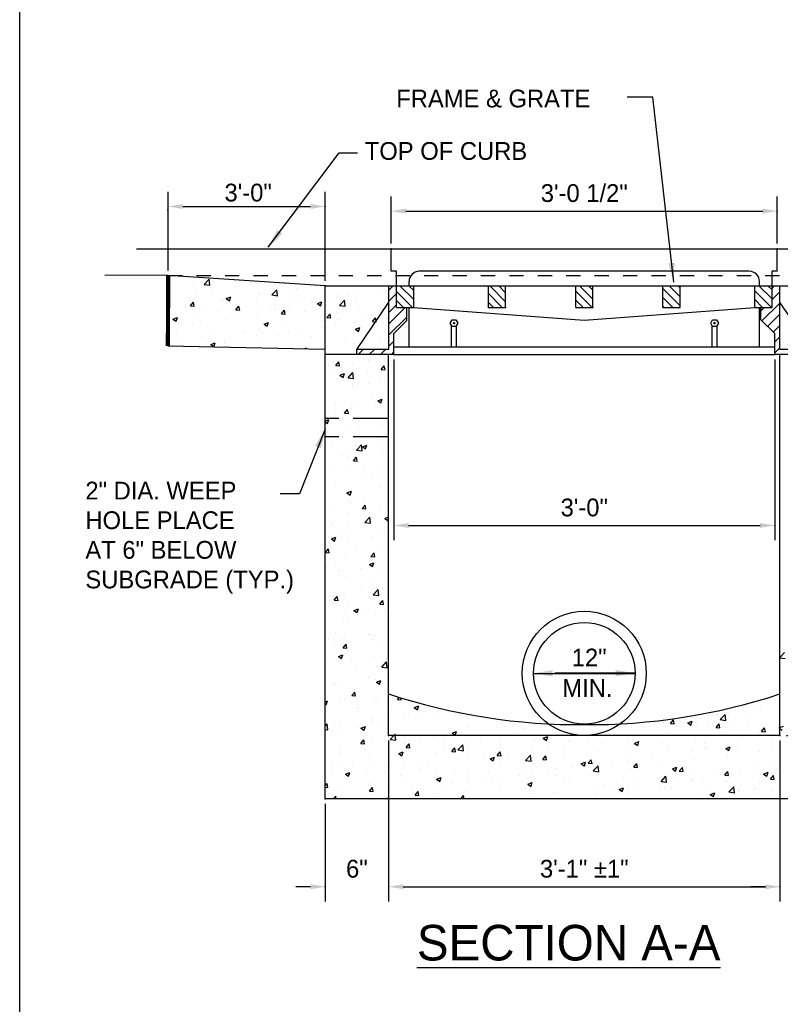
# Model space of a CAD drawing. Header units: feet. Extents: x 6 to 231, y 4 to 30.
# Tile 14 of 67: x 68.1 to 73.45, y 12.11 to 19.03. Entities that reach past the tile are written whole.
import ezdxf

# ---------------------------------------------------------------- set-up
doc = ezdxf.new("R2010")
doc.units = ezdxf.units.FT
doc.header["$MEASUREMENT"] = 0
doc.linetypes.add('B', pattern=[0.3, 0.25, -0.05])
doc.linetypes.add('F', pattern=[0.15, 0.1, -0.05])
doc.layers.add('COLUMNS', color=6, linetype='Continuous', plot=False)
for name, color, linetype in [('DETAIL', 50, 'Continuous'), ('HATCH', 247, 'Continuous'), ('P-HATCH', 247, 'Continuous'), ('text', 9, 'Continuous')]:
    doc.layers.add(name, color=color, linetype=linetype)
doc.styles.add('Slanted-Normal', font='font31.shx', dxfattribs={"height": 0.14})
doc.styles.get("Standard").update_dxf_attribs({"font": 'arial.ttf'})
doc.dimstyles.new('COEC', dxfattribs={"dimscale": 13.9, "dimtxt": 0.18, "dimasz": 0.18, "dimexe": 0.18, "dimexo": 0.0625, "dimgap": 0.09, "dimtad": 1, "dimzin": 0, "dimdsep": 46, "dimtxsty": 'Standard', "dimcen": 0.09, "dimclrd": 256, "dimclre": 256, "dimclrt": 256, "dimaunit": 1, "dimadec": 4, "dimazin": 0, "dimtfac": 1, "dimtofl": 0, "dimtmove": 0, "dimatfit": 3, "dimfxl": 1, "dimtolj": 1, "dimtzin": 0, "dimlwd": -1, "dimlwe": -1, "dimarcsym": 0})

# ---------------------------------------------------------------- blocks, each defined once
blk = doc.blocks.new('*X20')
at = {"color": 0}
for p, q in [((66.8462, 16.3533), (66.8616, 16.3716)), ((66.8761, 16.3506), (66.8729, 16.3681)), ((66.8462, 16.3533), (66.8761, 16.3507)), ((66.854, 16.3568), (66.854, 16.3568)), ((66.9598, 16.331), (66.9598, 16.331)), ((66.979, 16.2904), (67.014, 16.3038)), ((66.979, 16.2904), (67.0038, 16.2736)), ((67.0038, 16.2735), (67.014, 16.3038)), ((69.5789, 16.3152), (69.5796, 16.3147)), ((69.5796, 16.3147), (69.5799, 16.3155)), ((66.7983, 16.2751), (66.7983, 16.2751)), ((66.9047, 16.2312), (66.9047, 16.2312)), ((66.9359, 16.2424), (66.9359, 16.2424)), ((67.0652, 16.2638), (67.0652, 16.2638)), ((67.1614, 16.2664), (67.1614, 16.2664)), ((67.1634, 16.2177), (67.1634, 16.2177)), ((67.3528, 16.2426), (67.3528, 16.2426)), ((69.1994, 16.2124), (69.1994, 16.2124)), ((69.362, 16.2295), (69.362, 16.2295)), ((69.3678, 16.2347), (69.3678, 16.2347)), ((69.3905, 16.196), (69.4294, 16.2366)), ((69.435, 16.1891), (69.4294, 16.2366)), ((69.4561, 16.2476), (69.4561, 16.2476)), ((69.6289, 16.2182), (69.6289, 16.2182)), ((69.6594, 16.2848), (69.6594, 16.2848)), ((69.7087, 16.2796), (69.7087, 16.2796)), ((67.0382, 16.2012), (67.0382, 16.2012)), ((67.4079, 16.1319), (67.4079, 16.1319)), ((67.6676, 16.1694), (67.6676, 16.1694)), ((68.0816, 16.1443), (68.0816, 16.1443)), ((68.6872, 16.1429), (68.6872, 16.1429)), ((68.7846, 16.1346), (68.7846, 16.1346)), ((68.9336, 16.1849), (68.9336, 16.1849)), ((68.9397, 16.1749), (68.9397, 16.1749)), ((68.998, 16.165), (69.0221, 16.1938)), ((68.998, 16.165), (69.0279, 16.1624)), ((69.0279, 16.1624), (69.0221, 16.1937)), ((69.0762, 16.1847), (69.0762, 16.1847)), ((69.1346, 16.1702), (69.1697, 16.1837)), ((69.1346, 16.1702), (69.1595, 16.1535)), ((69.1595, 16.1534), (69.1697, 16.1836)), ((69.2005, 16.1736), (69.2005, 16.1736)), ((69.2964, 16.1387), (69.2964, 16.1387)), ((69.3566, 16.1337), (69.3807, 16.1624)), ((69.3566, 16.1337), (69.3865, 16.1311)), ((69.3865, 16.131), (69.3807, 16.1623)), ((69.3905, 16.196), (69.435, 16.1891)), ((69.4216, 16.1552), (69.4216, 16.1552)), ((69.4674, 16.1623), (69.4674, 16.1623)), ((69.611, 16.1801), (69.611, 16.1801)), ((69.7343, 16.151), (69.7343, 16.151)), ((69.8532, 16.1302), (69.8604, 16.1329)), ((66.8194, 16.072), (66.8276, 16.0806)), ((66.8286, 16.072), (66.8276, 16.0805)), ((66.8603, 16.0768), (66.8603, 16.0768)), ((67.1553, 16.0999), (67.1553, 16.0999)), ((67.2774, 16.0891), (67.3124, 16.1025)), ((67.2774, 16.0891), (67.3023, 16.0723)), ((67.3023, 16.0722), (67.3124, 16.1024)), ((67.537, 16.087), (67.537, 16.087)), ((67.6622, 16.1035), (67.6622, 16.1035)), ((67.79, 16.0943), (67.79, 16.0943)), ((67.8516, 16.1284), (67.8516, 16.1284)), ((68.4304, 16.1077), (68.4304, 16.1077)), ((68.493, 16.0846), (68.493, 16.0846)), ((68.7913, 16.0722), (68.7913, 16.0722)), ((68.9806, 16.0971), (68.9806, 16.0971)), ((69.4501, 16.0811), (69.4501, 16.0811)), ((69.7026, 16.1131), (69.7026, 16.1131)), ((69.7153, 16.1023), (69.7394, 16.131)), ((69.7153, 16.1023), (69.7451, 16.0997)), ((69.7452, 16.0996), (69.7394, 16.131)), ((69.8503, 16.1098), (69.8503, 16.1098)), ((69.8532, 16.1302), (69.8604, 16.1254))]:
    blk.add_line(p, q, dxfattribs=at)
blk = doc.blocks.new('*D32')
at = {"layer": 'Defpoints', "color": 0, "transparency": 16777216}
for p in [(73.4456, 14.0009), (74.2039, 14.0009), (73.8921, 13.5544)]:
    blk.add_point(p, dxfattribs=at)
at = {"layer": 'text', "transparency": 16777216}
for p, q in [((73.4925, 14.0009), (74.3389, 14.0009)), ((74.2039, 13.6482), (74.2039, 13.9071)), ((73.9389, 13.5544), (74.3389, 13.5544))]:
    blk.add_line(p, q, dxfattribs=at)
for points in [[(74.1883, 13.9071), (74.2196, 13.9071), (74.2039, 14.0009)], [(74.1883, 13.6482), (74.2196, 13.6482), (74.2039, 13.5544)]]:
    blk.add_solid(points, dxfattribs=at)
at = {"layer": 'text', "transparency": 16777216, "insert": (74.0664, 13.7776), "char_height": 0.14, "attachment_point": 5, "rotation": 90, "style": 'Slanted-Normal'}
blk.add_mtext('\\A1;{  }', dxfattribs=at)
blk = doc.blocks.new('*X21')
at = {"color": 0}
for p, q in [((66.9658, 19.4426), (66.8397, 19.5687)), ((66.9751, 19.5041), (66.8665, 19.6126)), ((66.9751, 19.5748), (66.9373, 19.6126)), ((67.6729, 19.4426), (67.5635, 19.552)), ((67.6989, 19.4873), (67.5736, 19.6126)), ((67.6989, 19.5581), (67.6444, 19.6126)), ((68.3187, 19.504), (68.251, 19.5717)), ((68.3187, 19.5747), (68.2808, 19.6126)), ((68.3864, 19.507), (68.3187, 19.5747)), ((68.3864, 19.5777), (68.3515, 19.6126)), ((69.0739, 19.4559), (68.9385, 19.5913)), ((69.0739, 19.5266), (68.9879, 19.6126)), ((69.0739, 19.5973), (69.0586, 19.6126)), ((69.7943, 19.4426), (69.6623, 19.5746)), ((69.7977, 19.5099), (69.695, 19.6126)), ((69.7977, 19.5806), (69.7657, 19.6126)), ((66.8951, 19.4426), (66.8397, 19.498)), ((67.6022, 19.4426), (67.5635, 19.4813)), ((68.3093, 19.4426), (68.251, 19.5009)), ((68.38, 19.4426), (68.3187, 19.504)), ((69.0164, 19.4426), (68.9385, 19.5206)), ((69.7235, 19.4426), (69.6623, 19.5039)), ((68.9457, 19.4426), (68.9385, 19.4499))]:
    blk.add_line(p, q, dxfattribs=at)
blk = doc.blocks.new('*X22')
at = {"color": 0}
for p, q in [((66.9658, 19.4426), (66.8397, 19.5687)), ((66.9751, 19.5041), (66.8665, 19.6126)), ((66.9751, 19.5748), (66.9373, 19.6126)), ((67.6729, 19.4426), (67.5635, 19.552)), ((67.6989, 19.4873), (67.5736, 19.6126)), ((67.6989, 19.5581), (67.6444, 19.6126)), ((68.3187, 19.504), (68.251, 19.5717)), ((68.3187, 19.5747), (68.2808, 19.6126)), ((68.3864, 19.507), (68.3187, 19.5747)), ((68.3864, 19.5777), (68.3515, 19.6126)), ((69.0739, 19.4559), (68.9385, 19.5913)), ((69.0739, 19.5266), (68.9879, 19.6126)), ((69.0739, 19.5973), (69.0586, 19.6126)), ((69.7943, 19.4426), (69.6623, 19.5746)), ((69.7977, 19.5099), (69.695, 19.6126)), ((69.7977, 19.5806), (69.7657, 19.6126)), ((66.8951, 19.4426), (66.8397, 19.498)), ((67.6022, 19.4426), (67.5635, 19.4813)), ((68.3093, 19.4426), (68.251, 19.5009)), ((68.38, 19.4426), (68.3187, 19.504)), ((69.0164, 19.4426), (68.9385, 19.5206)), ((69.7235, 19.4426), (69.6623, 19.5039)), ((68.9457, 19.4426), (68.9385, 19.4499))]:
    blk.add_line(p, q, dxfattribs=at)
blk = doc.blocks.new('*X23')
at = {"color": 0}
for p, q in [((66.9658, 19.4426), (66.8397, 19.5687)), ((66.9751, 19.5041), (66.8665, 19.6126)), ((66.9751, 19.5748), (66.9373, 19.6126)), ((67.6729, 19.4426), (67.5635, 19.552)), ((67.6989, 19.4873), (67.5736, 19.6126)), ((67.6989, 19.5581), (67.6444, 19.6126)), ((68.3187, 19.504), (68.251, 19.5717)), ((68.3187, 19.5747), (68.2808, 19.6126)), ((68.3864, 19.507), (68.3187, 19.5747)), ((68.3864, 19.5777), (68.3515, 19.6126)), ((69.0739, 19.4559), (68.9385, 19.5913)), ((69.0739, 19.5266), (68.9879, 19.6126)), ((69.0739, 19.5973), (69.0586, 19.6126)), ((69.7943, 19.4426), (69.6623, 19.5746)), ((69.7977, 19.5099), (69.695, 19.6126)), ((69.7977, 19.5806), (69.7657, 19.6126)), ((66.8951, 19.4426), (66.8397, 19.498)), ((67.6022, 19.4426), (67.5635, 19.4813)), ((68.3093, 19.4426), (68.251, 19.5009)), ((68.38, 19.4426), (68.3187, 19.504)), ((69.0164, 19.4426), (68.9385, 19.5206)), ((69.7235, 19.4426), (69.6623, 19.5039)), ((68.9457, 19.4426), (68.9385, 19.4499))]:
    blk.add_line(p, q, dxfattribs=at)
blk = doc.blocks.new('*X24')
at = {"color": 0}
for p, q in [((65.2408, 19.6461), (65.2408, 19.6461)), ((65.3237, 19.6244), (65.3626, 19.665)), ((65.3237, 19.6244), (65.3682, 19.6175)), ((65.3682, 19.6175), (65.3627, 19.665)), ((65.2568, 19.5644), (65.2568, 19.5644)), ((65.3819, 19.5809), (65.3819, 19.5809)), ((65.5713, 19.6059), (65.5713, 19.6059)), ((65.7511, 19.5523), (65.7511, 19.5523)), ((65.8573, 19.5417), (65.8963, 19.5822)), ((65.9018, 19.5347), (65.8963, 19.5822)), ((66.0037, 19.5843), (66.0037, 19.5843)), ((66.0493, 19.5928), (66.0493, 19.5928)), ((66.511, 19.5497), (66.511, 19.5497)), ((66.7004, 19.5746), (66.7004, 19.5746)), ((66.7523, 19.5831), (66.7523, 19.5831)), ((65.2048, 19.5129), (65.2048, 19.5129)), ((65.2153, 19.4562), (65.2394, 19.4849)), ((65.2347, 19.4796), (65.2347, 19.4796)), ((65.2452, 19.4535), (65.2394, 19.4849)), ((65.4661, 19.4927), (65.4661, 19.4927)), ((65.4718, 19.5017), (65.4718, 19.5017)), ((65.4944, 19.5171), (65.4944, 19.5171)), ((65.4981, 19.5124), (65.5331, 19.5258)), ((65.4981, 19.5124), (65.5229, 19.4956)), ((65.5229, 19.4956), (65.5331, 19.5258)), ((65.7387, 19.4904), (65.7387, 19.4904)), ((65.7577, 19.5428), (65.7577, 19.5428)), ((65.8573, 19.5417), (65.9018, 19.5348)), ((65.8807, 19.4667), (65.8807, 19.4667)), ((66.0056, 19.4791), (66.0056, 19.4791)), ((66.0701, 19.4916), (66.0701, 19.4916)), ((66.1691, 19.483), (66.1691, 19.483)), ((66.2166, 19.4724), (66.2516, 19.4858)), ((66.2166, 19.4724), (66.2415, 19.4556)), ((66.2415, 19.4555), (66.2517, 19.4858)), ((66.2725, 19.4678), (66.2725, 19.4678)), ((66.3858, 19.5332), (66.3858, 19.5332)), ((66.3909, 19.4589), (66.4299, 19.4995)), ((66.4354, 19.452), (66.4299, 19.4994)), ((66.4607, 19.5331), (66.4607, 19.5331)), ((66.514, 19.4906), (66.514, 19.4906)), ((66.7666, 19.5226), (66.7666, 19.5226)), ((65.0434, 19.4571), (65.0434, 19.4571)), ((65.1745, 19.4427), (65.1745, 19.4427)), ((65.2153, 19.4562), (65.2452, 19.4536)), ((65.3103, 19.4458), (65.3103, 19.4458)), ((65.4398, 19.4086), (65.4398, 19.4086)), ((65.574, 19.4248), (65.5981, 19.4535)), ((65.574, 19.4248), (65.6038, 19.4222)), ((65.5772, 19.4345), (65.5772, 19.4345)), ((65.6039, 19.4222), (65.5981, 19.4535)), ((65.7555, 19.4502), (65.7555, 19.4502)), ((65.8441, 19.4232), (65.8441, 19.4232)), ((65.8775, 19.433), (65.8775, 19.433)), ((65.9326, 19.3934), (65.9567, 19.4222)), ((65.9326, 19.3934), (65.9625, 19.3908)), ((65.9625, 19.3908), (65.9567, 19.4221)), ((65.9976, 19.4179), (65.9976, 19.4179)), ((66.111, 19.412), (66.111, 19.412)), ((66.2573, 19.4554), (66.2573, 19.4554)), ((66.2912, 19.3621), (66.3153, 19.3908)), ((66.3211, 19.3594), (66.3153, 19.3907)), ((66.3779, 19.4007), (66.3779, 19.4007)), ((66.3909, 19.4589), (66.4354, 19.452)), ((66.5394, 19.4566), (66.5394, 19.4566)), ((66.6448, 19.3894), (66.6448, 19.3894)), ((65.078, 19.3511), (65.113, 19.3646)), ((65.078, 19.3511), (65.1028, 19.3344)), ((65.1028, 19.3343), (65.113, 19.3645)), ((65.1252, 19.3672), (65.1252, 19.3672)), ((65.2287, 19.3132), (65.2287, 19.3132)), ((65.2504, 19.3837), (65.2504, 19.3837)), ((65.2943, 19.3329), (65.2943, 19.3329)), ((65.4883, 19.3507), (65.4883, 19.3507)), ((65.5859, 19.3829), (65.5859, 19.3829)), ((65.7451, 19.3859), (65.7451, 19.3859)), ((65.7965, 19.3111), (65.8315, 19.3245)), ((65.8214, 19.2943), (65.8315, 19.3245)), ((66.2543, 19.336), (66.2543, 19.336)), ((66.2912, 19.3621), (66.3211, 19.3595)), ((66.3795, 19.3525), (66.3795, 19.3525)), ((66.508, 19.3241), (66.508, 19.3241)), ((66.5688, 19.3774), (66.5688, 19.3774)), ((66.6498, 19.3307), (66.6739, 19.3594)), ((66.6498, 19.3307), (66.674, 19.3286)), ((66.6517, 19.3581), (66.6517, 19.3581)), ((66.6784, 19.3352), (66.674, 19.3594)), ((66.674, 19.3286), (66.6797, 19.3281)), ((66.6797, 19.328), (66.6784, 19.3352)), ((66.7605, 19.3562), (66.7605, 19.3562)), ((65.1054, 19.2588), (65.1054, 19.2588)), ((65.3723, 19.2475), (65.3723, 19.2475)), ((65.624, 19.253), (65.624, 19.253)), ((65.6392, 19.2362), (65.6392, 19.2362)), ((65.7492, 19.2695), (65.7492, 19.2695)), ((65.7965, 19.3111), (65.8214, 19.2943)), ((65.9385, 19.2944), (65.9385, 19.2944)), ((65.9915, 19.2515), (65.9915, 19.2515)), ((66.0685, 19.258), (66.0685, 19.258)), ((66.2512, 19.2889), (66.2512, 19.2889)), ((66.3601, 19.308), (66.3601, 19.308)), ((66.5151, 19.2711), (66.5501, 19.2845)), ((66.5151, 19.2711), (66.54, 19.2543)), ((66.54, 19.2542), (66.5501, 19.2844)), ((65.1189, 19.1865), (65.1189, 19.1865)), ((65.3082, 19.2114), (65.3082, 19.2114)), ((65.3764, 19.1498), (65.4114, 19.1633)), ((65.4013, 19.133), (65.4114, 19.1632)), ((65.4823, 19.1842), (65.4823, 19.1842)), ((65.4853, 19.1579), (65.4853, 19.1579)), ((65.739, 19.2194), (65.739, 19.2194)), ((65.7769, 19.2079), (65.7769, 19.2079)), ((65.9061, 19.225), (65.9061, 19.225)), ((66.173, 19.2137), (66.173, 19.2137)), ((66.4373, 19.1802), (66.4373, 19.1802)), ((66.4399, 19.2024), (66.4399, 19.2024)), ((66.5019, 19.1577), (66.5019, 19.1577)), ((66.7068, 19.1911), (66.7068, 19.1911)), ((66.7531, 19.2218), (66.7531, 19.2218)), ((66.7544, 19.1897), (66.7544, 19.1897)), ((65.2226, 19.1467), (65.2226, 19.1467)), ((65.3764, 19.1498), (65.4013, 19.1331)), ((66.1152, 19.1175), (66.13, 19.1232)), ((66.1228, 19.1388), (66.1228, 19.1388)), ((66.128, 19.1173), (66.13, 19.1232)), ((66.2452, 19.1225), (66.2452, 19.1225)), ((66.2479, 19.1553), (66.2479, 19.1553)), ((66.3394, 19.0097), (66.3394, 19.0097)), ((66.3606, 18.986), (66.3847, 19.0147)), ((66.3905, 18.9833), (66.3847, 19.0146)), ((66.6216, 19.0246), (66.6216, 19.0246)), ((66.631, 19.0598), (66.631, 19.0598)), ((66.7467, 19.041), (66.7467, 19.041)), ((66.7483, 19.0233), (66.7483, 19.0233)), ((66.3058, 18.983), (66.3058, 18.983)), ((66.3426, 18.9469), (66.3426, 18.9469)), ((66.3606, 18.986), (66.3905, 18.9834)), ((66.4572, 18.8891), (66.4962, 18.9297)), ((66.4958, 18.9913), (66.4958, 18.9913)), ((66.5017, 18.8821), (66.4962, 18.9296)), ((66.6095, 18.9356), (66.6095, 18.9356)), ((66.7192, 18.9546), (66.7433, 18.9833)), ((66.7192, 18.9546), (66.7491, 18.952)), ((66.7491, 18.9519), (66.7433, 18.9833)), ((66.7508, 18.95), (66.7508, 18.95)), ((66.3934, 18.9085), (66.4284, 18.9219)), ((66.3934, 18.9085), (66.4183, 18.8917)), ((66.4183, 18.8917), (66.4284, 18.9219)), ((66.448, 18.8797), (66.448, 18.8797)), ((66.4572, 18.8891), (66.5017, 18.8822)), ((66.4592, 18.8999), (66.4592, 18.8999)), ((66.7149, 18.8685), (66.7149, 18.8685)), ((66.7423, 18.8568), (66.7423, 18.8568)), ((66.4897, 18.8248), (66.4897, 18.8248)), ((66.49, 18.8274), (66.49, 18.8274)), ((66.6152, 18.8438), (66.6152, 18.8438)), ((66.6502, 18.725), (66.6502, 18.725)), ((66.6919, 18.7072), (66.7269, 18.7206)), ((66.6919, 18.7072), (66.7167, 18.6904)), ((66.7168, 18.6903), (66.7269, 18.7206)), ((66.3585, 18.6302), (66.3585, 18.6302)), ((66.3586, 18.6749), (66.3586, 18.6749)), ((66.43, 18.6099), (66.4541, 18.6386)), ((66.4599, 18.6072), (66.4541, 18.6386)), ((66.4836, 18.6584), (66.4836, 18.6584)), ((66.4837, 18.6466), (66.4837, 18.6466)), ((66.51, 18.6815), (66.51, 18.6815)), ((66.673, 18.6716), (66.673, 18.6716)), ((66.7362, 18.6904), (66.7362, 18.6904)), ((66.7769, 18.6702), (66.7769, 18.6702)), ((66.277, 18.5479), (66.3068, 18.5593)), ((66.277, 18.5423), (66.2966, 18.5291)), ((66.2967, 18.5291), (66.3068, 18.5593)), ((66.43, 18.6099), (66.4598, 18.6073)), ((66.4776, 18.4919), (66.4776, 18.4919)), ((66.5415, 18.4744), (66.5415, 18.4744)), ((66.7301, 18.5239), (66.7301, 18.5239)), ((66.3521, 18.4494), (66.3521, 18.4494)), ((66.4126, 18.426), (66.4126, 18.426)), ((66.6295, 18.4266), (66.6295, 18.4266)), ((66.6795, 18.4147), (66.6795, 18.4147)), ((66.3379, 18.3766), (66.3379, 18.3766)), ((66.4715, 18.3255), (66.4715, 18.3255)), ((66.5181, 18.3588), (66.5181, 18.3588)), ((66.5235, 18.3193), (66.5625, 18.3599)), ((66.5235, 18.3193), (66.568, 18.3124)), ((66.568, 18.3123), (66.5625, 18.3598)), ((66.5702, 18.3446), (66.6052, 18.358)), ((66.5702, 18.3446), (66.5951, 18.3278)), ((66.5951, 18.3278), (66.6052, 18.358)), ((66.724, 18.3575), (66.724, 18.3575)), ((66.7257, 18.3187), (66.7257, 18.3187)), ((66.7493, 18.3168), (66.7493, 18.3168)), ((66.4099, 18.2772), (66.4099, 18.2772)), ((66.4577, 18.2668), (66.4577, 18.2668)), ((66.4993, 18.2338), (66.5234, 18.2625)), ((66.4993, 18.2338), (66.5292, 18.2312)), ((66.5292, 18.2311), (66.5235, 18.2625)), ((66.3132, 18.1718), (66.3132, 18.1718)), ((66.4654, 18.159), (66.4654, 18.159)), ((66.5801, 18.1605), (66.5801, 18.1605)), ((66.7179, 18.191), (66.7179, 18.191)), ((66.2784, 18.0799), (66.2784, 18.0799)), ((66.5942, 18.1215), (66.5942, 18.1215)), ((66.6487, 18.0918), (66.6487, 18.0918)), ((66.7194, 18.138), (66.7194, 18.138)), ((66.3571, 18.0418), (66.3571, 18.0418)), ((66.4486, 17.982), (66.4836, 17.9955)), ((66.4734, 17.9652), (66.4836, 17.9954)), ((66.7119, 18.0246), (66.7119, 18.0246)), ((66.4486, 17.982), (66.4734, 17.9652)), ((66.4593, 17.9926), (66.4593, 17.9926)), ((66.4627, 17.9243), (66.4627, 17.9243)), ((66.5878, 17.9408), (66.5878, 17.9408)), ((66.3212, 17.8492), (66.3212, 17.8492)), ((66.4827, 17.905), (66.4827, 17.905)), ((66.5687, 17.8577), (66.5928, 17.8864)), ((66.5687, 17.8577), (66.5986, 17.8551)), ((66.5881, 17.8379), (66.5881, 17.8379)), ((66.5986, 17.855), (66.5928, 17.8864)), ((66.7058, 17.8581), (66.7058, 17.8581)), ((66.7496, 17.8938), (66.7496, 17.8938)), ((66.4532, 17.8261), (66.4532, 17.8261)), ((66.5898, 17.7494), (66.6288, 17.79)), ((66.6281, 17.7935), (66.6281, 17.7935)), ((66.6343, 17.7425), (66.6288, 17.79)), ((66.6457, 17.7685), (66.6457, 17.7685)), ((66.747, 17.7807), (66.777, 17.7922)), ((66.747, 17.7807), (66.7719, 17.7639)), ((66.7719, 17.7639), (66.777, 17.7792)), ((66.3311, 17.7271), (66.3311, 17.7271)), ((66.3365, 17.7434), (66.3365, 17.7434)), ((66.4563, 17.7436), (66.4563, 17.7436)), ((66.5898, 17.7494), (66.6343, 17.7425)), ((66.6997, 17.6917), (66.6997, 17.6917)), ((66.7479, 17.6837), (66.7479, 17.6837)), ((66.3269, 17.6194), (66.3619, 17.6329)), ((66.3269, 17.6194), (66.3518, 17.6027)), ((66.3518, 17.6026), (66.3619, 17.6328)), ((66.3832, 17.6509), (66.3832, 17.6509)), ((66.4472, 17.6597), (66.4472, 17.6597)), ((66.4563, 17.6336), (66.4563, 17.6336)), ((66.6501, 17.6396), (66.6501, 17.6396)), ((66.2795, 17.513), (66.3036, 17.5417)), ((66.3094, 17.5103), (66.3036, 17.5416)), ((66.3248, 17.5464), (66.3248, 17.5464)), ((66.5141, 17.5713), (66.5141, 17.5713)), ((66.2795, 17.513), (66.3093, 17.5104)), ((66.4411, 17.4932), (66.4411, 17.4932)), ((66.6381, 17.4816), (66.6622, 17.5103)), ((66.6381, 17.4816), (66.668, 17.479)), ((66.6472, 17.4587), (66.6472, 17.4587)), ((66.668, 17.4789), (66.6622, 17.5103)), ((66.6936, 17.5252), (66.6936, 17.5252)), ((66.2859, 17.3954), (66.2859, 17.3954)), ((66.3556, 17.4086), (66.3556, 17.4086)), ((66.3826, 17.3741), (66.3826, 17.3741)), ((66.5528, 17.3841), (66.5528, 17.3841)), ((66.6254, 17.4181), (66.6604, 17.4316)), ((66.6254, 17.4181), (66.6502, 17.4014)), ((66.6502, 17.4013), (66.6604, 17.4315)), ((66.6984, 17.4157), (66.6984, 17.4157)), ((66.3913, 17.3282), (66.3913, 17.3282)), ((66.435, 17.3268), (66.435, 17.3268)), ((66.6582, 17.317), (66.6582, 17.317)), ((66.6875, 17.3588), (66.6875, 17.3588)), ((66.5668, 17.2185), (66.5668, 17.2185)), ((66.6561, 17.1796), (66.695, 17.2202)), ((66.692, 17.2349), (66.692, 17.2349)), ((66.7006, 17.1727), (66.6951, 17.2202)), ((66.3488, 17.1369), (66.3729, 17.1656)), ((66.3787, 17.1342), (66.373, 17.1655)), ((66.4289, 17.1603), (66.4289, 17.1603)), ((66.6266, 17.1603), (66.6266, 17.1603)), ((66.6561, 17.1796), (66.7006, 17.1727)), ((66.6815, 17.1923), (66.6815, 17.1923)), ((69.8611, 17.1816), (69.8611, 17.1816)), ((66.335, 17.1103), (66.335, 17.1103)), ((66.3488, 17.1369), (66.3787, 17.1343)), ((66.4533, 17.13), (66.4533, 17.13)), ((66.5037, 17.0556), (66.5387, 17.069)), ((66.5286, 17.0387), (66.5387, 17.0689)), ((66.7075, 17.1055), (66.7316, 17.1342)), ((66.7075, 17.1055), (66.7374, 17.1029)), ((66.7202, 17.1187), (66.7202, 17.1187)), ((66.7374, 17.1028), (66.7316, 17.1342)), ((66.7498, 17.0627), (66.7498, 17.0627)), ((66.4228, 16.9939), (66.4228, 16.9939)), ((66.4353, 17.0213), (66.4353, 17.0213)), ((66.4548, 17.0005), (66.4548, 17.0005)), ((66.5037, 17.0556), (66.5286, 17.0388)), ((66.5605, 17.0377), (66.5605, 17.0377)), ((66.6754, 17.0259), (66.6754, 17.0259)), ((66.7464, 17.0505), (66.7464, 17.0505)), ((66.3559, 16.8745), (66.3559, 16.8745)), ((66.4289, 16.8405), (66.4289, 16.8405)), ((66.6183, 16.8655), (66.6183, 16.8655)), ((66.6228, 16.8632), (66.6228, 16.8632)), ((66.6693, 16.8595), (66.6693, 16.8595)), ((66.3038, 16.8241), (66.3038, 16.8241)), ((66.3542, 16.7755), (66.3542, 16.7755)), ((66.4168, 16.8274), (66.4168, 16.8274)), ((66.4182, 16.7608), (66.4423, 16.7895)), ((66.4182, 16.7608), (66.4481, 16.7582)), ((66.4481, 16.7581), (66.4423, 16.7894)), ((66.4613, 16.8073), (66.4613, 16.8073)), ((66.6458, 16.8255), (66.6458, 16.8255)), ((66.7283, 16.796), (66.7283, 16.796)), ((66.382, 16.693), (66.4171, 16.7064)), ((66.382, 16.693), (66.4069, 16.6762)), ((66.4069, 16.6762), (66.4171, 16.7064)), ((66.6632, 16.693), (66.6632, 16.693)), ((66.7768, 16.7294), (66.777, 16.7296)), ((66.7768, 16.7294), (66.777, 16.7294)), ((69.8604, 16.6857), (69.8968, 16.7237)), ((69.8604, 16.6827), (69.9023, 16.6762)), ((66.2974, 16.6433), (66.2974, 16.6433)), ((66.4107, 16.661), (66.4107, 16.661)), ((66.4868, 16.6683), (66.4868, 16.6683)), ((66.5234, 16.609), (66.5234, 16.609)), ((66.7224, 16.6098), (66.7613, 16.6504)), ((66.7224, 16.6098), (66.7669, 16.6029)), ((66.7669, 16.6029), (66.7613, 16.6504)), ((66.6251, 16.5272), (66.6251, 16.5272)), ((66.6571, 16.5266), (66.6571, 16.5266)), ((66.3335, 16.4771), (66.3335, 16.4771)), ((66.3552, 16.4711), (66.3552, 16.4711)), ((66.4046, 16.4945), (66.4046, 16.4945)), ((66.671, 16.5126), (66.671, 16.5126)), ((66.6805, 16.4917), (66.7155, 16.5051)), ((66.6805, 16.4917), (66.7054, 16.4749)), ((66.7054, 16.4748), (66.7155, 16.5051)), ((66.4533, 16.3673), (66.4533, 16.3673)), ((66.4876, 16.3847), (66.5117, 16.4134)), ((66.4876, 16.3847), (66.5175, 16.3821)), ((66.5175, 16.382), (66.5117, 16.4134)), ((66.7449, 16.4174), (66.7449, 16.4174)), ((66.277, 16.3368), (66.2954, 16.3438)), ((66.277, 16.3192), (66.2853, 16.3136)), ((66.2853, 16.3136), (66.2954, 16.3438)), ((66.3985, 16.3281), (66.3985, 16.3281)), ((66.426, 16.3535), (66.426, 16.3535)), ((66.5395, 16.3154), (66.5395, 16.3154)), ((66.6511, 16.3601), (66.6511, 16.3601)), ((66.6646, 16.3319), (66.6646, 16.3319)), ((66.6929, 16.3423), (66.6929, 16.3423)), ((66.5314, 16.2864), (66.5314, 16.2864)), ((66.277, 16.1457), (66.294, 16.1633)), ((66.2995, 16.1158), (66.294, 16.1633)), ((66.3527, 16.1423), (66.3527, 16.1423)), ((66.3924, 16.1617), (66.3924, 16.1617)), ((66.5331, 16.1347), (66.5331, 16.1347)), ((66.5588, 16.1291), (66.5938, 16.1425)), ((66.5837, 16.1123), (66.5939, 16.1425)), ((66.6443, 16.1924), (66.6443, 16.1924)), ((66.645, 16.1937), (66.645, 16.1937)), ((66.7225, 16.1596), (66.7225, 16.1596)), ((69.8604, 16.1329), (69.8882, 16.1436)), ((66.277, 16.1193), (66.2995, 16.1159)), ((66.3265, 16.0994), (66.3265, 16.0994)), ((66.4079, 16.1182), (66.4079, 16.1182)), ((66.5588, 16.1291), (66.5837, 16.1123)), ((66.5934, 16.0881), (66.5934, 16.0881)), ((66.7887, 16.04), (66.8194, 16.072)), ((66.8332, 16.033), (66.8286, 16.072)), ((66.8986, 16.0647), (66.8986, 16.0647)), ((67.1272, 16.0656), (67.1272, 16.0656)), ((67.3942, 16.0543), (67.3942, 16.0543)), ((67.996, 16.049), (68.031, 16.0625)), ((68.0209, 16.0322), (68.031, 16.0624)), ((68.1708, 16.0702), (68.1708, 16.0702)), ((68.6661, 16.0557), (68.6661, 16.0557)), ((69.5587, 16.0598), (69.5587, 16.0598)), ((69.8604, 16.1254), (69.8781, 16.1134)), ((66.3864, 15.9952), (66.3864, 15.9952)), ((66.557, 16.0086), (66.5811, 16.0373)), ((66.557, 16.0086), (66.5868, 16.006)), ((66.5869, 16.0059), (66.5811, 16.0373)), ((66.6389, 16.0272), (66.6389, 16.0272)), ((66.7887, 16.04), (66.8331, 16.0331)), ((66.9067, 16.004), (66.9067, 16.004)), ((66.9156, 15.9772), (66.9397, 16.0059)), ((66.9156, 15.9772), (66.9455, 15.9746)), ((66.9455, 15.9745), (66.9397, 16.0059)), ((67.0319, 16.0205), (67.0319, 16.0205)), ((67.2068, 15.9941), (67.2068, 15.9941)), ((67.2212, 16.0454), (67.2212, 16.0454)), ((67.3223, 15.9572), (67.3612, 15.9978)), ((67.3668, 15.9503), (67.3613, 15.9978)), ((67.4984, 16.0442), (67.4984, 16.0442)), ((67.6611, 16.043), (67.6611, 16.043)), ((67.6615, 16.003), (67.6615, 16.003)), ((67.9098, 15.9845), (67.9098, 15.9845)), ((67.9182, 16.0382), (67.9182, 16.0382)), ((67.928, 16.0317), (67.928, 16.0317)), ((67.996, 16.049), (68.0208, 16.0322)), ((68.161, 15.9892), (68.161, 15.9892)), ((68.1949, 16.0204), (68.1949, 16.0204)), ((68.2014, 16.0345), (68.2014, 16.0345)), ((68.3503, 16.0142), (68.3503, 16.0142)), ((68.4618, 16.0092), (68.4618, 16.0092)), ((68.6811, 15.9764), (68.6811, 15.9764)), ((68.7145, 16.009), (68.7495, 16.0224)), ((68.7145, 16.009), (68.7394, 15.9922)), ((68.7287, 15.9979), (68.7287, 15.9979)), ((68.7394, 15.9921), (68.7496, 16.0224)), ((68.9336, 16.0084), (68.9336, 16.0084)), ((68.9956, 15.9866), (68.9956, 15.9866)), ((69.1933, 16.0459), (69.1933, 16.0459)), ((69.2671, 16.0097), (69.2671, 16.0097)), ((69.4331, 15.9689), (69.4681, 15.9824)), ((69.458, 15.9521), (69.4681, 15.9823)), ((69.4794, 15.9829), (69.4794, 15.9829)), ((69.7952, 16.0245), (69.7952, 16.0245)), ((66.4016, 15.9375), (66.4016, 15.9375)), ((66.5909, 15.9624), (66.5909, 15.9624)), ((66.8573, 15.9278), (66.8923, 15.9412)), ((66.8573, 15.9278), (66.8822, 15.911)), ((66.8822, 15.911), (66.8923, 15.9412)), ((66.9152, 15.9441), (66.9152, 15.9441)), ((67.1492, 15.9335), (67.1492, 15.9335)), ((67.2742, 15.9458), (67.2983, 15.9746)), ((67.2742, 15.9458), (67.3041, 15.9432)), ((67.3041, 15.9432), (67.2983, 15.9745)), ((67.3223, 15.9572), (67.3668, 15.9503)), ((67.4018, 15.9655), (67.4018, 15.9655)), ((67.5307, 15.9062), (67.5307, 15.9062)), ((67.5759, 15.8877), (67.6109, 15.9012)), ((67.6007, 15.8709), (67.6109, 15.9011)), ((67.6182, 15.9344), (67.6182, 15.9344)), ((67.6329, 15.9145), (67.657, 15.9432)), ((67.6329, 15.9145), (67.6627, 15.9118)), ((67.6628, 15.9118), (67.657, 15.9431)), ((67.72, 15.9312), (67.72, 15.9312)), ((67.8559, 15.8745), (67.8949, 15.9151)), ((67.9004, 15.8675), (67.8949, 15.915)), ((67.9915, 15.8831), (68.0156, 15.9118)), ((68.0214, 15.8804), (68.0156, 15.9118)), ((68.0358, 15.9728), (68.0358, 15.9728)), ((68.1647, 15.9037), (68.1647, 15.9037)), ((68.4244, 15.9412), (68.4244, 15.9412)), ((68.684, 15.9096), (68.684, 15.9096)), ((68.8491, 15.8999), (68.8491, 15.8999)), ((68.9756, 15.9596), (68.9756, 15.9596)), ((69.1649, 15.9415), (69.1649, 15.9415)), ((69.2625, 15.9753), (69.2625, 15.9753)), ((69.2901, 15.958), (69.2901, 15.958)), ((69.4331, 15.9689), (69.458, 15.9521)), ((69.444, 15.9147), (69.444, 15.9147)), ((69.5294, 15.9641), (69.5294, 15.9641)), ((69.6965, 15.9467), (69.6965, 15.9467)), ((69.7964, 15.9528), (69.7964, 15.9528)), ((66.332, 15.844), (66.332, 15.844)), ((66.3803, 15.8288), (66.3803, 15.8288)), ((66.4961, 15.8326), (66.4961, 15.8326)), ((66.6236, 15.894), (66.6236, 15.894)), ((66.6328, 15.8608), (66.6328, 15.8608)), ((66.763, 15.8213), (66.763, 15.8213)), ((66.8925, 15.8983), (66.8925, 15.8983)), ((66.9003, 15.8233), (66.9003, 15.8233)), ((67.035, 15.8343), (67.035, 15.8343)), ((67.0897, 15.8482), (67.0897, 15.8482)), ((67.3266, 15.8844), (67.3266, 15.8844)), ((67.4055, 15.8898), (67.4055, 15.8898)), ((67.5759, 15.8877), (67.6007, 15.871)), ((67.6554, 15.8365), (67.6554, 15.8365)), ((67.8559, 15.8745), (67.9004, 15.8676)), ((67.9121, 15.8717), (67.9121, 15.8717)), ((67.9915, 15.8831), (68.0214, 15.8805)), ((68.2944, 15.8477), (68.3187, 15.857)), ((68.2944, 15.8477), (68.3187, 15.8313)), ((68.3187, 15.857), (68.3294, 15.8611)), ((68.3187, 15.8313), (68.3193, 15.8309)), ((68.3193, 15.8309), (68.3294, 15.8611)), ((68.3501, 15.8517), (68.3742, 15.8804)), ((68.3501, 15.8517), (68.38, 15.8491)), ((68.38, 15.849), (68.3742, 15.8804)), ((68.3895, 15.7917), (68.4285, 15.8323)), ((68.3924, 15.8595), (68.3924, 15.8595)), ((68.434, 15.7848), (68.4285, 15.8323)), ((68.5346, 15.8585), (68.5346, 15.8585)), ((68.6597, 15.875), (68.6597, 15.875)), ((68.7087, 15.8203), (68.7328, 15.8491)), ((68.7386, 15.8177), (68.7329, 15.849)), ((68.9276, 15.842), (68.9276, 15.842)), ((69.1873, 15.8795), (69.1873, 15.8795)), ((69.6637, 15.8273), (69.6637, 15.8273)), ((69.7888, 15.8438), (69.7888, 15.8438)), ((66.3346, 15.7767), (66.3346, 15.7767)), ((66.4372, 15.7665), (66.4722, 15.78)), ((66.4372, 15.7665), (66.4621, 15.7497)), ((66.4594, 15.7652), (66.4594, 15.7652)), ((66.4621, 15.7497), (66.4722, 15.7799)), ((66.6015, 15.7654), (66.6015, 15.7654)), ((66.7434, 15.7843), (66.7434, 15.7843)), ((66.7752, 15.8068), (66.7752, 15.8068)), ((66.8684, 15.7542), (66.8684, 15.7542)), ((67.0299, 15.8101), (67.0299, 15.8101)), ((67.1432, 15.767), (67.1432, 15.767)), ((67.2968, 15.7988), (67.2968, 15.7988)), ((67.3957, 15.799), (67.3957, 15.799)), ((67.5637, 15.7875), (67.5637, 15.7875)), ((67.8092, 15.7594), (67.8092, 15.7594)), ((67.8306, 15.7762), (67.8306, 15.7762)), ((67.9043, 15.7755), (67.9043, 15.7755)), ((68.0294, 15.792), (68.0294, 15.792)), ((68.0975, 15.7649), (68.0975, 15.7649)), ((68.1008, 15.8095), (68.1008, 15.8095)), ((68.2188, 15.817), (68.2188, 15.817)), ((68.3644, 15.7537), (68.3644, 15.7537)), ((68.3895, 15.7917), (68.434, 15.7848)), ((68.4183, 15.7748), (68.4183, 15.7748)), ((68.675, 15.81), (68.675, 15.81)), ((68.7087, 15.8203), (68.7386, 15.8177)), ((68.9232, 15.709), (68.9621, 15.7495)), ((68.9676, 15.702), (68.9621, 15.7495)), ((69.013, 15.8077), (69.048, 15.8211)), ((69.013, 15.8077), (69.0379, 15.7909)), ((69.0333, 15.7443), (69.0333, 15.7443)), ((69.0379, 15.7908), (69.048, 15.821)), ((69.0674, 15.789), (69.0915, 15.8177)), ((69.0674, 15.789), (69.0973, 15.7863)), ((69.0973, 15.7863), (69.0915, 15.8176)), ((69.1585, 15.7608), (69.1585, 15.7608)), ((69.3479, 15.7857), (69.3479, 15.7857)), ((69.426, 15.7576), (69.4501, 15.7863)), ((69.426, 15.7576), (69.4559, 15.755)), ((69.4379, 15.7482), (69.4379, 15.7482)), ((69.4559, 15.7549), (69.4501, 15.7862)), ((69.5381, 15.7614), (69.5381, 15.7614)), ((69.6904, 15.7802), (69.6904, 15.7802)), ((69.7316, 15.7676), (69.7666, 15.7811)), ((69.7316, 15.7676), (69.7564, 15.7508)), ((69.7564, 15.7508), (69.7666, 15.781)), ((69.7846, 15.7262), (69.8087, 15.7549)), ((69.8145, 15.7235), (69.8088, 15.7549)), ((69.8297, 15.8115), (69.8297, 15.8115)), ((66.277, 15.675), (66.2918, 15.6926)), ((66.2976, 15.6612), (66.2918, 15.6925)), ((66.4519, 15.7342), (66.4519, 15.7342)), ((66.6267, 15.6943), (66.6267, 15.6943)), ((66.8864, 15.7318), (66.8864, 15.7318)), ((67.1353, 15.7429), (67.1353, 15.7429)), ((67.1557, 15.7265), (67.1908, 15.7399)), ((67.1557, 15.7265), (67.1806, 15.7097)), ((67.1806, 15.7097), (67.1908, 15.7399)), ((67.2739, 15.6926), (67.2739, 15.6926)), ((67.3991, 15.709), (67.3991, 15.709)), ((67.4022, 15.7316), (67.4022, 15.7316)), ((67.5176, 15.7094), (67.5176, 15.7094)), ((67.5885, 15.734), (67.5885, 15.734)), ((67.6493, 15.6701), (67.6493, 15.6701)), ((67.6691, 15.7203), (67.6691, 15.7203)), ((67.8743, 15.6864), (67.9093, 15.6999)), ((67.8743, 15.6864), (67.8992, 15.6697)), ((67.8992, 15.6696), (67.9093, 15.6998)), ((67.906, 15.7053), (67.906, 15.7053)), ((67.936, 15.7091), (67.936, 15.7091)), ((68.1586, 15.7373), (68.1586, 15.7373)), ((68.2029, 15.6978), (68.2029, 15.6978)), ((68.4699, 15.6865), (68.4699, 15.6865)), ((68.5282, 15.6778), (68.5282, 15.6778)), ((68.6313, 15.7424), (68.6313, 15.7424)), ((68.7176, 15.7027), (68.7176, 15.7027)), ((68.7368, 15.6752), (68.7368, 15.6752)), ((68.8983, 15.7311), (68.8983, 15.7311)), ((68.9215, 15.6755), (68.9215, 15.6755)), ((68.9232, 15.709), (68.9676, 15.7021)), ((69.1652, 15.7198), (69.1652, 15.7198)), ((69.1812, 15.713), (69.1812, 15.713)), ((69.2465, 15.7114), (69.2465, 15.7114)), ((69.4321, 15.7086), (69.4321, 15.7086)), ((69.4568, 15.6262), (69.4957, 15.6668)), ((69.5013, 15.6192), (69.4957, 15.6667)), ((69.699, 15.6973), (69.699, 15.6973)), ((69.7846, 15.7262), (69.8145, 15.7236)), ((69.8467, 15.6715), (69.8467, 15.6715)), ((66.277, 15.663), (66.2976, 15.6612)), ((66.3397, 15.572), (66.3603, 15.5935)), ((66.3628, 15.572), (66.3603, 15.5935)), ((66.3742, 15.6623), (66.3742, 15.6623)), ((66.6263, 15.6325), (66.6504, 15.6612)), ((66.6263, 15.6325), (66.6562, 15.6299)), ((66.6436, 15.6096), (66.6436, 15.6096)), ((66.6562, 15.6298), (66.6505, 15.6612)), ((66.7688, 15.6261), (66.7688, 15.6261)), ((66.9344, 15.6093), (66.9344, 15.6093)), ((66.9582, 15.651), (66.9582, 15.651)), ((66.985, 15.6011), (67.0091, 15.6298)), ((66.985, 15.6011), (67.0149, 15.5985)), ((67.0149, 15.5984), (67.0091, 15.6298)), ((67.1371, 15.6006), (67.1371, 15.6006)), ((67.226, 15.6593), (67.226, 15.6593)), ((67.3455, 15.572), (67.3677, 15.5985)), ((67.3726, 15.572), (67.3677, 15.5984)), ((67.3896, 15.6326), (67.3896, 15.6326)), ((67.8979, 15.5948), (67.8979, 15.5948)), ((68.0873, 15.6197), (68.0873, 15.6197)), ((68.403, 15.6613), (68.403, 15.6613)), ((68.4122, 15.6083), (68.4122, 15.6083)), ((68.5929, 15.6464), (68.6279, 15.6598)), ((68.5929, 15.6464), (68.6177, 15.6296)), ((68.6178, 15.6296), (68.6279, 15.6598)), ((68.6633, 15.6113), (68.6633, 15.6113)), ((68.6689, 15.6435), (68.6689, 15.6435)), ((68.9549, 15.6613), (68.9549, 15.6613)), ((69.0037, 15.6639), (69.0037, 15.6639)), ((69.2706, 15.6527), (69.2706, 15.6527)), ((69.3114, 15.6064), (69.3464, 15.6198)), ((69.3114, 15.6064), (69.3363, 15.5896)), ((69.3363, 15.5895), (69.3465, 15.6197)), ((69.3663, 15.6016), (69.3663, 15.6016)), ((69.4568, 15.6262), (69.5013, 15.6193)), ((69.5321, 15.6301), (69.5321, 15.6301)), ((69.5375, 15.6414), (69.5375, 15.6414)), ((69.6573, 15.6466), (69.6573, 15.6466)), ((69.6579, 15.6516), (69.6579, 15.6516)), ((69.6844, 15.6138), (69.6844, 15.6138)), ((69.8044, 15.6301), (69.8044, 15.6301)), ((66.3966, 15.5785), (66.3966, 15.5785)), ((66.7534, 15.572), (66.7706, 15.5787)), ((66.7684, 15.572), (66.7707, 15.5786)), ((67.7727, 15.5783), (67.7727, 15.5783)), ((69.2163, 15.5885), (69.2163, 15.5885)), ((69.4318, 15.5818), (69.4318, 15.5818))]:
    blk.add_line(p, q, dxfattribs=at)

msp = doc.modelspace()

# ---------------------------------------------------------------- linework, layer by layer
at = {"layer": 'COLUMNS', "color": 1}
msp.add_lwpolyline([(68.09752, 3.62445), (68.09752, 24.37445), (98.47252, 24.37445), (98.47252, 3.62445)], close=True, dxfattribs=at)
at = {"layer": 'DETAIL'}
for p, q in [((68.91835, 17.42347), (75.3528, 17.42347)), ((70.71128, 17.26431), (70.71128, 17.42347)), ((73.42704, 17.26431), (73.42704, 17.42347)), ((70.74755, 17.26431), (70.71128, 17.26431)), ((70.74755, 17.1621), (70.74755, 17.26431)), ((73.23017, 17.26431), (70.90815, 17.26431)), ((73.42704, 17.26431), (73.39002, 17.26431)), ((73.39002, 17.1621), (73.39002, 17.26431)), ((69.1421, 17.2343), (68.69764, 17.23747)), ((70.24625, 17.1621), (69.1421, 17.2343)), ((70.83672, 17.1621), (70.83672, 17.19288)), ((73.3016, 17.1621), (73.3016, 17.19288)), ((70.24625, 17.1621), (70.54242, 17.1621)), ((70.54242, 17.1621), (73.57886, 17.1621)), ((70.69416, 16.71514), (70.69416, 17.1621)), ((70.74863, 17.01031), (70.74863, 17.1621)), ((70.86952, 17.01031), (70.86952, 17.1621)), ((71.39489, 17.01031), (71.39489, 17.1621)), ((71.51578, 17.01031), (71.51578, 17.1621)), ((72.00871, 17.01031), (72.00871, 17.1621)), ((72.1296, 17.01031), (72.1296, 17.1621)), ((72.62254, 17.01031), (72.62254, 17.1621)), ((72.74343, 17.01031), (72.74343, 17.1621)), ((73.2688, 17.01031), (73.2688, 17.1621)), ((73.38969, 17.01031), (73.38969, 17.1621)), ((73.44416, 16.71514), (73.44416, 17.1621)), ((70.74863, 17.01031), (70.86952, 17.01031)), ((70.81985, 16.91725), (70.81985, 17.01031)), ((70.83672, 16.73432), (70.83672, 17.01031)), ((71.39489, 17.01031), (71.51578, 17.01031)), ((72.00871, 17.01031), (72.1296, 17.01031)), ((72.62254, 17.01031), (72.74343, 17.01031)), ((73.2688, 17.01031), (73.38969, 17.01031)), ((73.3016, 16.73432), (73.3016, 17.01031)), ((73.31148, 16.92424), (73.31148, 17.01031)), ((70.72988, 16.82727), (70.81985, 16.91725)), ((73.40844, 16.82727), (73.31148, 16.92424)), ((70.72988, 16.67942), (70.72988, 16.82727)), ((71.13491, 16.73432), (71.13491, 16.88409)), ((71.17062, 16.73432), (71.17062, 16.88409)), ((72.96769, 16.73432), (72.96769, 16.88409)), ((73.00341, 16.73432), (73.00341, 16.88409)), ((73.40844, 16.67942), (73.40844, 16.82727)), ((69.14011, 16.73967), (70.24446, 16.71716)), ((70.46946, 16.67942), (70.46946, 16.71514)), ((70.69416, 16.71514), (70.46946, 16.71514)), ((73.66886, 16.71514), (73.44416, 16.71514)), ((70.24625, 13.55443), (70.24625, 16.67942)), ((70.72988, 16.67942), (70.24625, 16.67942)), ((70.69267, 14.00086), (70.69267, 16.67942)), ((73.89207, 16.67942), (73.40844, 16.67942)), ((73.44564, 14.00086), (73.44564, 16.67942)), ((73.44564, 14.00086), (70.69267, 14.00086)), ((73.89207, 13.55443), (70.24625, 13.55443))]:
    msp.add_line(p, q, dxfattribs=at)
at = {"layer": 'DETAIL', "color": 4}
msp.add_line((70.72988, 16.73432), (73.40844, 16.73432), dxfattribs=at)
at = {"layer": 'DETAIL', "color": 247}
msp.add_line((70.72988, 16.67942), (73.40844, 16.67942), dxfattribs=at)
at = {"layer": 'DETAIL', "linetype": 'B'}
for p, q in [((70.69267, 16.2302), (70.24625, 16.2302)), ((70.69267, 16.09963), (70.24625, 16.09963))]:
    msp.add_line(p, q, dxfattribs=at)
at = {"layer": 'DETAIL', "const_width": 0.02976}
msp.add_lwpolyline([(69.1421, 17.2343), (69.14011, 16.73967)], dxfattribs=at)
at = {"layer": 'DETAIL'}
for points in [[(71.16616, 16.87636), (71.13937, 16.87636), (71.12598, 16.89956), (71.13937, 16.92275), (71.16616, 16.92275), (71.17955, 16.89956)], [(72.99894, 16.87636), (72.97216, 16.87636), (72.95876, 16.89956), (72.97216, 16.92275), (72.99894, 16.92275), (73.01234, 16.89956)]]:
    msp.add_lwpolyline(points, close=True, dxfattribs=at)
at = {"layer": 'DETAIL', "const_width": 0.00893}
for points in [[(71.1483, 16.89956, 1), (71.15723, 16.89956, 1)], [(72.98109, 16.89956, 1), (72.99001, 16.89956, 1)]]:
    msp.add_lwpolyline(points, format="xyb", close=True, dxfattribs=at)
at = {"layer": 'DETAIL'}
for radius in [0.43611, 0.35742]:
    msp.add_circle((72.06916, 14.43697), radius, dxfattribs=at)
for centre, radius, start, end in [((70.90815, 17.19288), 0.07143, 90, 180), ((73.23017, 17.19288), 0.07143, 0, 90), ((72.04048, 18.37801), 4.30211, 251.742397, 270.449486), ((72.09784, 18.37801), 4.30211, 269.550514, 288.257603)]:
    msp.add_arc(centre, radius, start, end, dxfattribs=at)
at = {"layer": 'P-HATCH', "linetype": 'F'}
msp.add_line((69.1421, 17.2343), (75.05202, 17.2343), dxfattribs=at)
at = {"layer": 'P-HATCH'}
for p, q in [((70.24625, 16.67942), (70.24625, 17.1621)), ((70.69416, 17.13237), (70.72388, 17.1621)), ((70.69416, 17.05345), (70.74863, 17.10792)), ((73.38969, 17.14469), (73.4071, 17.1621)), ((73.38969, 17.06577), (73.44416, 17.12024)), ((70.46946, 16.71514), (70.69416, 17.04637)), ((73.31928, 16.91644), (73.44416, 17.04132)), ((73.44416, 17.04263), (73.66886, 16.71514)), ((70.69416, 16.97454), (70.74863, 17.029)), ((70.69416, 16.89562), (70.80885, 17.01031)), ((70.86952, 17.01031), (72.06916, 16.92028)), ((72.06916, 16.92028), (73.2688, 17.01031)), ((73.31148, 16.98756), (73.33423, 17.01031)), ((70.69416, 16.8167), (70.81985, 16.94239)), ((73.35873, 16.87698), (73.44416, 16.9624)), ((73.39819, 16.83752), (73.44416, 16.88348)), ((70.69416, 16.73778), (70.72988, 16.7735)), ((73.40844, 16.76885), (73.44416, 16.80457)), ((70.47797, 16.67942), (70.51368, 16.71514)), ((70.55688, 16.67942), (70.5926, 16.71514)), ((70.6358, 16.67942), (70.67152, 16.71514)), ((70.71472, 16.67942), (70.72988, 16.69458)), ((73.40844, 16.68993), (73.44416, 16.72565))]:
    msp.add_line(p, q, dxfattribs=at)
at = {"layer": 'text'}
for p, q in [((69.1421, 17.27002), (69.1421, 17.82315)), ((70.24625, 17.19781), (70.24625, 17.82315)), ((70.71128, 17.45918), (70.71128, 17.79077)), ((73.42704, 17.45918), (73.42704, 17.79077)), ((69.24496, 17.72029), (70.14339, 17.72029)), ((70.81413, 17.68791), (73.32418, 17.68791)), ((70.72988, 16.64371), (70.72988, 15.37408)), ((73.40844, 16.64371), (73.40844, 15.37408)), ((70.83273, 15.47694), (73.30558, 15.47694)), ((70.69267, 13.96514), (70.69267, 12.83337)), ((70.69267, 13.96514), (70.69267, 12.83337)), ((73.44564, 13.96514), (73.44564, 12.83337)), ((73.44564, 13.96514), (73.44564, 12.83337)), ((70.24625, 13.51872), (70.24625, 12.83337)), ((70.14339, 12.93623), (70.04053, 12.93623)), ((70.79553, 12.93623), (73.34279, 12.93623)), ((70.79553, 12.93623), (70.89839, 12.93623)), ((73.34279, 12.93623), (73.23993, 12.93623))]:
    msp.add_line(p, q, dxfattribs=at)
for p in [(69.13905, 17.69512), (70.24625, 17.72029), (73.42704, 17.68791), (70.71128, 17.42347), (73.42704, 17.42347), (69.1421, 17.2343), (70.24625, 17.1621), (71.39489, 17.01031), (71.51578, 17.01031), (72.1296, 17.01031), (72.62254, 17.01677), (70.72988, 16.67942), (73.40844, 16.67942), (73.40844, 15.47694), (70.69267, 14.00086), (70.69267, 14.00086), (73.44564, 14.00086), (73.44564, 14.00086), (70.24625, 13.55443), (70.24625, 12.93623), (73.44564, 12.93623)]:
    msp.add_point(p, dxfattribs=at)
for points in [[(69.24496, 17.73743), (69.24496, 17.70315), (69.1421, 17.72029)], [(70.14339, 17.73743), (70.14339, 17.70315), (70.24625, 17.72029)], [(70.81413, 17.70505), (70.81413, 17.67077), (70.71128, 17.68791)], [(73.32418, 17.70505), (73.32418, 17.67077), (73.42704, 17.68791)], [(70.83273, 15.49408), (70.83273, 15.45979), (70.72988, 15.47694)], [(73.30558, 15.49408), (73.30558, 15.45979), (73.40844, 15.47694)], [(70.14339, 12.95337), (70.14339, 12.91909), (70.24625, 12.93623)], [(70.79553, 12.95337), (70.79553, 12.91909), (70.69267, 12.93623)], [(70.79553, 12.95337), (70.79553, 12.91909), (70.69267, 12.93623)], [(73.34279, 12.95337), (73.34279, 12.91909), (73.44564, 12.93623)], [(73.34279, 12.95337), (73.34279, 12.91909), (73.44564, 12.93623)]]:
    msp.add_solid(points, dxfattribs=at)

# ---------------------------------------------------------------- block references
at = {"layer": 'HATCH', "xscale": 0.892855, "yscale": 0.892855, "zscale": 0.892855}
for name in ['*X21', '*X22', '*X23']:
    msp.add_blockref(name, (11.07046, -0.34913), dxfattribs=at)
at = {"layer": 'P-HATCH', "xscale": 0.892855, "yscale": 0.892855, "zscale": 0.892855}
for name in ['*X24', '*X20']:
    msp.add_blockref(name, (11.07046, -0.34913), dxfattribs=at)

# ---------------------------------------------------------------- texts
at = {"layer": 'text', "style": 'Slanted-Normal'}
msp.add_text('%%USECTION A-A', height=0.25, dxfattribs=at).set_placement((70.89133, 12.4177))
at = {"layer": 'text', "char_height": 0.125, "width": 2.5499939, "attachment_point": 1, "style": 'Slanted-Normal'}
for s, insert in [('{FRAME & GRATE}', (70.74649, 18.54206)), ('{TOP OF CURB}', (70.52522, 18.17311)), ('2" DIA. WEEP\\PHOLE PLACE \\PAT 6" BELOW \\PSUBGRADE (TYP.)', (68.55966, 15.78472))]:
    msp.add_mtext(s, dxfattribs=dict(at, insert=insert))
at = {"layer": 'text', "char_height": 0.125, "attachment_point": 5, "style": 'Slanted-Normal'}
for s, insert in [('{3\'-0"}', (69.70486, 17.81703)), ('\\A1;{3\'-0 1/2"}', (72.06916, 17.81374)), ('\\A1;{3\'-0"}', (72.06916, 15.60277)), ('{12"}', (72.10358, 14.54828)), ('{MIN.}', (72.09094, 14.33362)), ('6"', (70.46946, 13.06206)), ('3\'-1" ±1"', (72.06916, 13.06206))]:
    msp.add_mtext(s, dxfattribs=dict(at, insert=insert))

# ---------------------------------------------------------------- dimensions: what is measured, and where the dimension line sits
at = {"layer": 'text'}
dim = msp.add_linear_dim(base=(74.20394, 14.00086), p1=(73.89207, 13.55443), p2=(73.44564, 14.00086), angle=90, text='{  }', dimstyle='COEC', override={"dimscale": 0.75, "dimtxt": 0.125, "dimasz": 0.125, "dimtxsty": 'Slanted-Normal', "dimaunit": 0}, dxfattribs=at)
dim.commit()
dim.dimension.update_dxf_attribs({"geometry": '*D32', "text_midpoint": (74.06644, 13.77764)})

# ---------------------------------------------------------------- leaders
for points in [[(72.69812, 17.18902), (72.55092, 18.48859), (72.37102, 18.48859)], [(69.84646, 17.43474), (70.34426, 18.09785), (70.47464, 18.09785)], [(70.24625, 16.15409), (70.06521, 15.70058), (69.92911, 15.70058)], [(71.71174, 14.43697), (72.42658, 14.43697)], [(71.71174, 14.43697), (72.42658, 14.43697)], [(72.42401, 14.43803), (71.86293, 14.43803)]]:
    msp.add_leader(points, dimstyle='COEC', override={"dimscale": 0.75, "dimaunit": 0}, dxfattribs=at)

doc.saveas('drawing.dxf')
